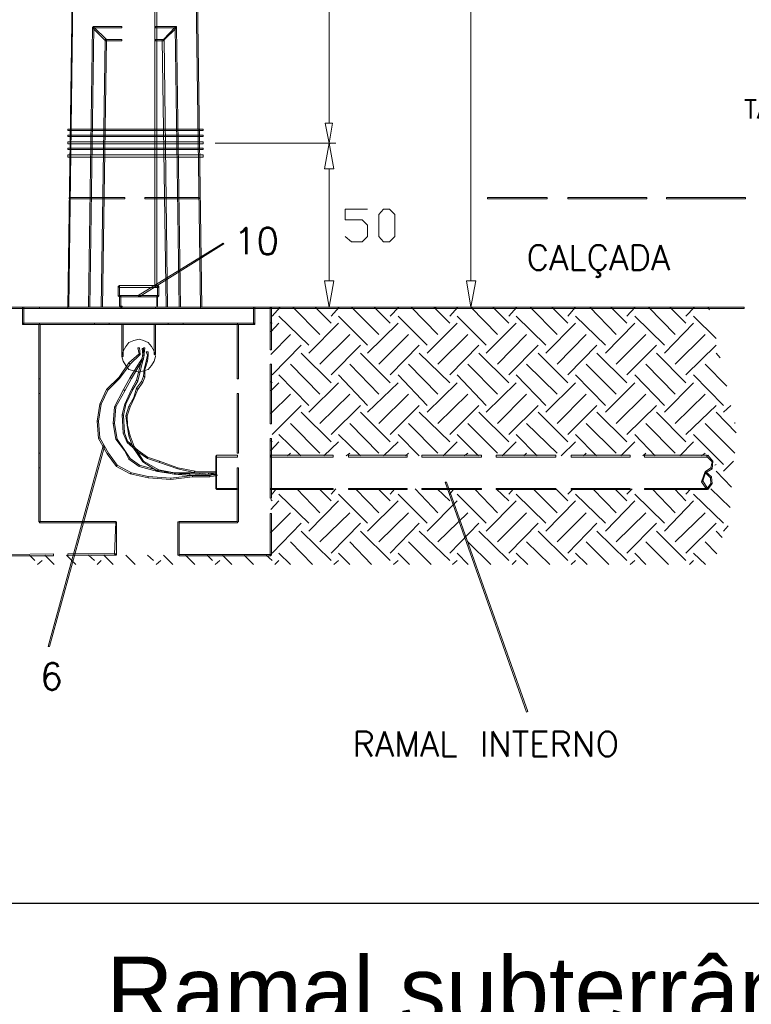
# Model space of a CAD drawing. Header units: metres. Extents: x -81 to 1042, y -541 to 334.
# Tile 113 of 130: x 924.77 to 927.53, y 236.21 to 239.92. Entities that reach past the tile are written whole.
import ezdxf

# ---------------------------------------------------------------- set-up
doc = ezdxf.new("R2010")
doc.units = ezdxf.units.M
for name, color, linetype, lineweight in [('LAYER 1', 7, 'Continuous', 20), ('P-CONTORNO', 4, 'Continuous', 30), ('P-TEXTOS', 7, 'Continuous', 20)]:
    doc.layers.add(name, color=color, linetype=linetype, lineweight=lineweight)
doc.styles.add('Arial', font='arial.ttf', dxfattribs={"height": 0.025})
doc.styles.add('txt', font='txt.shx')

msp = doc.modelspace()

# ---------------------------------------------------------------- hatches: boundary and pattern name
at = {"layer": 'LAYER 1', "linetype": 'Continuous'}
for points in [[(925.9333, 239.4556), (925.9363, 239.4556), (925.9363, 239.4556), (925.9363, 239.4586), (925.9333, 239.4586), (925.9333, 239.4586), (925.9333, 239.4556), (925.9333, 239.4556)], [(925.9333, 238.8336), (925.9363, 238.8336), (925.9363, 238.8336), (925.9363, 238.8336), (925.9333, 238.8336), (925.9333, 238.8336), (925.9333, 238.8336), (925.9333, 238.8336)], [(925.9333, 238.8336), (925.9363, 238.8336), (925.9363, 238.8336), (925.9363, 238.8336), (925.9333, 238.8336), (925.9333, 238.8336), (925.9333, 238.8336), (925.9333, 238.8336)], [(926.3333, 238.8336), (926.3363, 238.8336), (926.3363, 238.8336), (926.3363, 238.8386), (926.3363, 238.8386), (926.3333, 238.8386), (926.3333, 238.8386), (926.3333, 238.8336), (926.3333, 238.8336)], [(926.4713, 238.8336), (926.4733, 238.8336), (926.4733, 238.8336), (926.4733, 238.8386), (926.4733, 238.8386), (926.4713, 238.8386), (926.4713, 238.8386), (926.4713, 238.8336), (926.4713, 238.8336)]]:
    msp.add_hatch(color=7, dxfattribs=at).paths.add_polyline_path(points)

# ---------------------------------------------------------------- linework, layer by layer
at = {"layer": 'LAYER 1', "color": 7}
for p, q in [((925.2763, 245.4406), (925.2763, 238.9186)), ((925.2833, 238.9186), (925.2833, 245.4406)), ((926.4683, 245.4236), (926.4683, 238.9386)), ((924.9983, 242.6486), (924.9483, 238.8386)), ((924.9513, 238.8386), (925.0033, 242.6486)), ((925.3933, 242.6486), (925.4483, 238.8386)), ((925.4533, 238.8386), (925.4013, 242.6486)), ((925.9333, 240.6286), (925.9333, 239.5336)), ((925.0413, 239.8956), (925.0263, 238.8386)), ((925.0313, 238.8386), (925.0463, 239.8956)), ((925.0463, 239.8956), (925.0413, 239.8936)), ((925.0463, 239.8956), (925.0413, 239.8956)), ((925.0413, 239.8936), (925.0883, 239.8456)), ((925.1513, 239.8986), (925.0433, 239.8986)), ((925.0433, 239.8986), (925.0433, 239.8936)), ((925.0433, 239.8936), (925.1513, 239.8936)), ((925.0933, 239.8486), (925.0463, 239.8956)), ((925.1513, 239.8936), (925.1513, 239.8986)), ((925.3583, 239.8986), (925.2783, 239.8986)), ((925.2783, 239.8986), (925.2783, 239.8936)), ((925.2783, 239.8936), (925.3583, 239.8936)), ((925.3533, 239.8956), (925.3083, 239.8486)), ((925.3083, 239.8456), (925.3583, 239.8936)), ((925.3583, 239.8936), (925.3533, 239.8956)), ((925.3583, 239.8956), (925.3533, 239.8956)), ((925.3533, 239.8956), (925.3683, 238.8386)), ((925.3583, 239.8936), (925.3583, 239.8986)), ((925.3733, 238.8386), (925.3583, 239.8956)), ((925.0883, 239.8486), (925.0733, 238.8386)), ((925.0783, 238.8386), (925.0933, 239.8486)), ((925.0883, 239.8456), (925.0933, 239.8486)), ((925.0933, 239.8486), (925.0883, 239.8486)), ((925.1513, 239.8486), (925.0913, 239.8486)), ((925.0913, 239.8486), (925.0913, 239.8436)), ((925.0913, 239.8436), (925.1513, 239.8436)), ((925.1513, 239.8436), (925.1513, 239.8486)), ((925.3083, 239.8486), (925.2783, 239.8486)), ((925.2783, 239.8486), (925.2783, 239.8436)), ((925.2783, 239.8436), (925.3083, 239.8436)), ((925.3113, 239.8486), (925.3033, 239.8486)), ((925.3033, 239.8486), (925.3183, 238.8386)), ((925.3083, 239.8486), (925.3083, 239.8456)), ((925.3083, 239.8436), (925.3083, 239.8486)), ((925.3233, 238.8386), (925.3113, 239.8486)), ((925.9183, 239.5336), (925.9463, 239.5336)), ((925.9333, 239.4586), (925.9183, 239.5336)), ((925.9463, 239.5336), (925.9333, 239.4586)), ((925.4583, 239.5106), (924.9483, 239.5106)), ((924.9483, 239.5106), (924.9483, 239.5056)), ((924.9483, 239.5056), (925.4583, 239.5056)), ((925.4583, 239.4886), (924.9483, 239.4886)), ((924.9483, 239.4886), (924.9483, 239.4836)), ((924.9483, 239.4836), (925.4583, 239.4836)), ((925.4583, 239.5056), (925.4583, 239.5106)), ((925.4583, 239.4836), (925.4583, 239.4886)), ((925.4583, 239.4636), (924.9483, 239.4636)), ((924.9483, 239.4636), (924.9483, 239.4556)), ((924.9483, 239.4556), (925.4583, 239.4556)), ((925.4583, 239.4556), (925.4583, 239.4636)), ((925.5033, 239.4586), (925.9583, 239.4586)), ((925.5413, 239.4586), (925.9583, 239.4586)), ((925.9333, 239.4586), (925.9163, 239.3606)), ((925.9513, 239.3606), (925.9333, 239.4586)), ((925.4583, 239.4386), (924.9483, 239.4386)), ((924.9483, 239.4386), (924.9483, 239.4336)), ((924.9483, 239.4336), (925.4583, 239.4336)), ((925.4583, 239.4136), (924.9483, 239.4136)), ((924.9483, 239.4136), (924.9483, 239.4056)), ((925.4583, 239.4336), (925.4583, 239.4386)), ((925.4583, 239.4056), (925.4583, 239.4136)), ((924.9483, 239.4056), (925.4583, 239.4056)), ((925.9163, 239.3606), (925.9513, 239.3606)), ((925.9333, 239.3606), (925.9333, 238.9386)), ((925.1633, 239.2536), (924.9533, 239.2536)), ((924.9533, 239.2536), (924.9533, 239.2486)), ((924.9533, 239.2486), (925.1633, 239.2486)), ((925.1633, 239.2486), (925.1633, 239.2536)), ((925.4433, 239.2536), (925.2383, 239.2536)), ((925.2383, 239.2536), (925.2383, 239.2486)), ((925.2383, 239.2486), (925.4433, 239.2486)), ((925.4433, 239.2486), (925.4433, 239.2536)), ((926.7563, 239.2536), (926.5313, 239.2536)), ((926.5313, 239.2536), (926.5313, 239.2486)), ((926.5313, 239.2486), (926.7563, 239.2486)), ((926.7563, 239.2486), (926.7563, 239.2536)), ((927.1313, 239.2536), (926.8333, 239.2536)), ((926.8333, 239.2536), (926.8333, 239.2486)), ((926.8333, 239.2486), (927.1313, 239.2486)), ((927.1313, 239.2486), (927.1313, 239.2536)), ((927.5033, 239.2536), (927.2063, 239.2536)), ((927.2063, 239.2536), (927.2063, 239.2486)), ((927.2063, 239.2486), (927.5033, 239.2486)), ((927.5033, 239.2486), (927.5033, 239.2536)), ((925.9933, 239.1686), (925.9933, 239.2086)), ((925.9933, 239.2086), (926.0783, 239.2086)), ((926.1213, 239.1886), (926.1383, 239.2086)), ((926.1213, 239.1056), (926.1213, 239.1886)), ((926.1383, 239.2086), (926.1613, 239.2086)), ((926.1613, 239.2086), (926.1813, 239.1886)), ((926.1813, 239.1886), (926.1813, 239.1056)), ((926.0583, 239.1686), (925.9933, 239.1686)), ((926.0783, 239.1486), (926.0583, 239.1686)), ((926.0783, 239.1056), (926.0783, 239.1486)), ((925.5333, 239.0806), (925.2133, 238.8836)), ((925.2163, 238.8786), (925.5363, 239.0786)), ((925.5363, 239.0786), (925.5333, 239.0806)), ((925.9933, 239.1056), (926.0183, 239.0856)), ((926.0183, 239.0856), (926.0583, 239.0856)), ((926.0583, 239.0856), (926.0783, 239.1056)), ((926.1383, 239.0856), (926.1213, 239.1056)), ((926.1613, 239.0856), (926.1383, 239.0856)), ((926.1813, 239.1056), (926.1613, 239.0856)), ((925.9163, 238.9386), (925.9513, 238.9386)), ((925.9333, 238.8386), (925.9163, 238.9386)), ((925.9513, 238.9386), (925.9333, 238.8386)), ((926.4513, 238.9386), (926.4863, 238.9386)), ((926.4683, 238.8386), (926.4513, 238.9386)), ((926.4863, 238.9386), (926.4683, 238.8386)), ((925.1433, 238.9186), (925.1383, 238.9186)), ((925.1383, 238.9186), (925.1383, 238.8806)), ((925.2883, 238.9206), (925.1413, 238.9206)), ((925.1413, 238.9206), (925.1413, 238.9136)), ((925.1413, 238.9136), (925.2883, 238.9136)), ((925.1433, 238.8806), (925.1433, 238.9186)), ((925.2763, 238.9186), (925.2833, 238.9186)), ((925.2913, 238.9186), (925.2863, 238.9186)), ((925.2863, 238.9186), (925.2863, 238.8806)), ((925.2883, 238.9136), (925.2883, 238.9206)), ((925.2913, 238.8806), (925.2913, 238.9186)), ((925.1383, 238.8806), (925.1433, 238.8806)), ((925.2883, 238.8836), (925.1413, 238.8836)), ((925.1413, 238.8836), (925.1413, 238.8786)), ((925.1413, 238.8786), (925.2883, 238.8786)), ((925.1483, 238.8806), (925.1433, 238.8806)), ((925.1433, 238.8806), (925.1433, 238.8436)), ((925.1483, 238.8436), (925.1483, 238.8806)), ((925.2133, 238.8836), (925.2163, 238.8786)), ((925.2863, 238.8806), (925.2833, 238.8806)), ((925.2833, 238.8806), (925.2833, 238.8436)), ((925.2863, 238.8806), (925.2913, 238.8806)), ((925.2863, 238.8436), (925.2863, 238.8806)), ((925.2883, 238.8786), (925.2883, 238.8836)), ((927.4983, 238.8386), (924.3813, 238.8386)), ((924.3863, 238.8336), (927.4983, 238.8336)), ((924.7813, 238.8386), (924.7763, 238.8386)), ((924.7763, 238.8386), (924.7763, 238.7736)), ((924.7813, 238.7736), (924.7813, 238.8386)), ((925.7133, 238.8386), (924.8413, 238.8386)), ((924.8413, 238.8386), (924.8413, 238.8336)), ((924.8413, 238.8336), (925.7133, 238.8336)), ((925.4483, 238.8386), (924.9483, 238.8386)), ((924.9483, 238.8386), (924.9483, 238.8336)), ((924.9483, 238.8386), (924.9513, 238.8386)), ((924.9483, 238.8336), (925.4483, 238.8336)), ((925.0263, 238.8386), (925.0313, 238.8386)), ((925.0733, 238.8386), (925.0783, 238.8386)), ((925.1433, 238.8436), (925.1483, 238.8436)), ((925.1533, 238.8436), (925.1483, 238.8436)), ((925.1483, 238.8436), (925.1483, 238.8336)), ((925.1483, 238.8336), (925.1533, 238.8386)), ((925.1533, 238.8386), (925.1483, 238.8336)), ((925.1483, 238.8336), (925.2783, 238.8336)), ((925.1533, 238.8386), (925.1533, 238.8436)), ((925.2783, 238.8386), (925.1533, 238.8386)), ((925.2783, 238.8336), (925.2783, 238.8386)), ((925.2833, 238.8436), (925.2863, 238.8436)), ((925.3183, 238.8386), (925.3233, 238.8386)), ((925.3683, 238.8386), (925.3733, 238.8386)), ((925.4483, 238.8336), (925.4483, 238.8386)), ((925.4483, 238.8386), (925.4533, 238.8386)), ((925.6533, 238.8386), (925.6483, 238.8386)), ((925.6483, 238.8386), (925.6483, 238.7736)), ((925.6533, 238.7736), (925.6533, 238.8386)), ((925.7163, 238.8386), (925.7113, 238.8386)), ((925.7113, 238.8386), (925.7113, 238.6786)), ((925.7133, 238.8336), (925.7133, 238.8386)), ((925.7163, 238.6786), (925.7163, 238.8386)), ((925.7183, 238.8056), (925.7483, 238.8386)), ((925.8983, 238.7356), (925.7963, 238.8386)), ((925.8083, 238.8386), (925.9083, 238.8386)), ((925.9413, 238.7786), (925.8813, 238.8386)), ((925.9413, 238.8056), (925.9713, 238.8386)), ((926.1213, 238.7356), (926.0183, 238.8386)), ((926.1633, 238.7786), (926.1033, 238.8386)), ((926.1633, 238.8056), (926.1963, 238.8386)), ((926.3433, 238.7356), (926.2433, 238.8386)), ((926.3883, 238.7786), (926.3283, 238.8386)), ((926.3883, 238.8056), (926.4183, 238.8386)), ((926.4583, 238.8386), (926.4933, 238.8386)), ((926.5683, 238.7356), (926.4683, 238.8386)), ((926.6113, 238.7786), (926.5513, 238.8386)), ((926.6113, 238.8056), (926.6413, 238.8386)), ((926.7933, 238.7356), (926.6913, 238.8386)), ((926.8333, 238.7786), (926.7733, 238.8386)), ((926.8333, 238.8056), (926.8633, 238.8386)), ((927.0163, 238.7356), (926.9163, 238.8386)), ((927.0563, 238.7786), (926.9963, 238.8386)), ((927.0563, 238.8056), (927.0883, 238.8386)), ((927.2383, 238.7356), (927.1383, 238.8386)), ((927.2783, 238.7786), (927.2183, 238.8386)), ((927.2783, 238.8056), (927.3113, 238.8386)), ((927.3683, 238.8286), (927.3613, 238.8386)), ((927.4983, 238.8336), (927.4983, 238.8386)), ((925.6513, 238.7786), (924.7783, 238.7786)), ((924.7783, 238.7786), (924.7783, 238.7736)), ((925.0483, 238.7786), (924.8413, 238.7786)), ((924.8413, 238.7786), (924.8413, 238.7736)), ((925.0483, 238.7736), (925.0483, 238.7786)), ((925.3263, 238.7786), (925.1033, 238.7786)), ((925.1033, 238.7786), (925.1033, 238.7736)), ((925.3263, 238.7736), (925.3263, 238.7786)), ((925.5883, 238.7786), (925.3833, 238.7786)), ((925.3833, 238.7786), (925.3833, 238.7736)), ((925.5883, 238.7736), (925.5883, 238.7786)), ((925.6513, 238.7736), (925.6513, 238.7786)), ((925.7183, 238.7786), (925.7133, 238.7806)), ((925.7133, 238.7456), (925.7433, 238.7786)), ((925.8563, 238.6956), (925.7433, 238.8056)), ((925.8563, 238.6656), (925.9683, 238.7786)), ((926.0783, 238.6956), (925.9683, 238.8056)), ((926.0783, 238.6656), (926.1933, 238.7786)), ((926.3033, 238.6956), (926.1933, 238.8056)), ((926.3033, 238.6656), (926.4163, 238.7786)), ((926.5263, 238.6956), (926.4163, 238.8056)), ((926.5263, 238.6656), (926.6383, 238.7786)), ((926.7513, 238.6956), (926.6383, 238.8056)), ((926.7513, 238.6656), (926.8633, 238.7786)), ((926.9763, 238.6956), (926.8633, 238.8056)), ((926.9763, 238.6656), (927.0863, 238.7786)), ((927.1983, 238.6956), (927.0863, 238.8056)), ((927.1983, 238.6656), (927.3083, 238.7786)), ((927.3933, 238.7206), (927.3083, 238.8056)), ((924.7763, 238.7736), (924.7813, 238.7736)), ((924.7783, 238.7736), (925.6513, 238.7736)), ((924.8433, 238.7736), (924.8383, 238.7736)), ((924.8383, 238.7736), (924.8383, 238.5686)), ((924.8433, 238.7736), (924.8383, 238.7736)), ((924.8383, 238.7736), (924.8383, 238.0286)), ((924.8413, 238.7736), (925.0483, 238.7736)), ((924.8433, 238.5686), (924.8433, 238.7736)), ((924.8433, 238.0286), (924.8433, 238.7736)), ((925.1033, 238.7736), (925.3263, 238.7736)), ((925.1563, 238.7736), (925.1513, 238.7736)), ((925.1513, 238.7736), (925.1513, 238.6536)), ((925.1563, 238.6536), (925.1563, 238.7736)), ((925.2783, 238.7736), (925.2733, 238.7736)), ((925.2733, 238.7736), (925.2733, 238.6606)), ((925.2783, 238.6606), (925.2783, 238.7736)), ((925.3833, 238.7736), (925.5883, 238.7736)), ((925.5913, 238.7736), (925.5863, 238.7736)), ((925.5863, 238.7736), (925.5863, 238.5686)), ((925.5913, 238.7736), (925.5863, 238.7736)), ((925.5863, 238.7736), (925.5863, 238.5686)), ((925.5913, 238.5686), (925.5913, 238.7736)), ((925.5913, 238.5686), (925.5913, 238.7736)), ((925.6483, 238.7736), (925.6533, 238.7736)), ((925.1783, 238.7056), (925.1663, 238.6906)), ((925.1963, 238.7136), (925.1783, 238.7056)), ((925.2163, 238.7186), (925.1963, 238.7136)), ((925.2333, 238.7136), (925.2163, 238.7186)), ((925.2513, 238.7056), (925.2333, 238.7136)), ((925.2633, 238.6906), (925.2513, 238.7056)), ((925.7133, 238.6606), (925.7883, 238.7356)), ((925.8983, 238.6236), (926.0113, 238.7356)), ((926.1213, 238.6236), (926.2333, 238.7356)), ((926.3433, 238.6236), (926.4563, 238.7356)), ((926.5683, 238.6236), (926.6783, 238.7356)), ((926.7933, 238.6236), (926.9033, 238.7356)), ((927.0163, 238.6236), (927.1283, 238.7356)), ((927.2383, 238.6236), (927.3513, 238.7356)), ((925.1563, 238.6736), (925.1513, 238.6536)), ((925.1663, 238.6906), (925.1563, 238.6736)), ((925.2183, 238.6856), (925.2113, 238.6856)), ((925.2113, 238.6856), (925.2163, 238.6636)), ((925.2213, 238.6606), (925.2183, 238.6856)), ((925.2333, 238.6856), (925.2283, 238.6456)), ((925.2333, 238.6836), (925.2283, 238.6836)), ((925.2283, 238.6836), (925.2313, 238.6586)), ((925.2383, 238.6856), (925.2333, 238.6856)), ((925.2333, 238.6436), (925.2383, 238.6856)), ((925.2363, 238.6586), (925.2333, 238.6836)), ((925.2513, 238.6706), (925.2433, 238.6706)), ((925.2433, 238.6706), (925.2483, 238.6586)), ((925.2513, 238.6586), (925.2513, 238.6706)), ((925.2733, 238.6736), (925.2633, 238.6906)), ((925.2783, 238.6536), (925.2733, 238.6736)), ((925.7113, 238.6786), (925.7163, 238.6786)), ((925.7183, 238.5836), (925.8283, 238.6956)), ((925.9413, 238.5536), (925.8283, 238.6656)), ((925.9413, 238.5836), (926.0513, 238.6956)), ((926.1633, 238.5536), (926.0513, 238.6656)), ((926.1633, 238.5836), (926.2733, 238.6956)), ((926.3883, 238.5536), (926.2733, 238.6656)), ((926.3883, 238.5836), (926.4983, 238.6956)), ((926.6113, 238.5536), (926.4983, 238.6656)), ((926.6113, 238.5836), (926.7213, 238.6956)), ((926.8333, 238.5536), (926.7213, 238.6656)), ((926.8333, 238.5836), (926.9433, 238.6956)), ((927.0563, 238.5536), (926.9433, 238.6656)), ((927.0563, 238.5836), (927.1683, 238.6956)), ((927.2783, 238.5536), (927.1683, 238.6656)), ((927.2783, 238.5836), (927.3933, 238.6956)), ((927.4083, 238.6486), (927.3933, 238.6656)), ((925.1783, 238.6286), (925.1413, 238.5756)), ((925.1513, 238.6536), (925.1563, 238.6356)), ((925.1513, 238.6536), (925.1563, 238.6536)), ((925.1563, 238.6356), (925.1663, 238.6186)), ((925.2163, 238.6636), (925.1783, 238.6286)), ((925.1833, 238.6236), (925.1783, 238.6286)), ((925.1783, 238.6286), (925.1833, 238.6236)), ((925.1833, 238.6236), (925.2213, 238.6606)), ((925.2183, 238.6306), (925.1833, 238.5736)), ((925.1883, 238.5706), (925.2233, 238.6286)), ((925.2313, 238.6586), (925.2063, 238.5636)), ((925.2113, 238.5606), (925.2363, 238.6586)), ((925.2213, 238.6606), (925.2163, 238.6636)), ((925.2163, 238.6636), (925.2213, 238.6606)), ((925.2283, 238.6456), (925.2183, 238.6306)), ((925.2233, 238.6286), (925.2183, 238.6306)), ((925.2183, 238.6306), (925.2233, 238.6286)), ((925.2233, 238.6286), (925.2333, 238.6436)), ((925.2333, 238.6436), (925.2283, 238.6456)), ((925.2283, 238.6456), (925.2333, 238.6436)), ((925.2363, 238.6586), (925.2313, 238.6586)), ((925.2313, 238.6586), (925.2363, 238.6586)), ((925.2433, 238.6356), (925.2363, 238.6036)), ((925.2383, 238.6036), (925.2483, 238.6356)), ((925.2483, 238.6586), (925.2433, 238.6356)), ((925.2483, 238.6356), (925.2433, 238.6356)), ((925.2433, 238.6356), (925.2483, 238.6356)), ((925.2513, 238.6586), (925.2483, 238.6586)), ((925.2483, 238.6356), (925.2513, 238.6586)), ((925.2483, 238.6586), (925.2513, 238.6586)), ((925.2633, 238.6186), (925.2733, 238.6356)), ((925.2733, 238.6606), (925.2783, 238.6606)), ((925.2733, 238.6356), (925.2783, 238.6536)), ((925.1433, 238.5706), (925.1833, 238.6236)), ((925.1663, 238.6186), (925.1783, 238.6036)), ((925.1783, 238.6036), (925.1963, 238.5986)), ((925.1963, 238.5986), (925.2163, 238.5936)), ((925.2163, 238.5936), (925.2333, 238.5986)), ((925.2333, 238.5986), (925.2513, 238.6036)), ((925.2363, 238.6036), (925.2333, 238.5786)), ((925.2383, 238.6036), (925.2363, 238.6036)), ((925.2363, 238.6036), (925.2383, 238.6036)), ((925.2383, 238.5756), (925.2383, 238.6036)), ((925.2513, 238.6036), (925.2633, 238.6186)), ((925.7163, 238.6236), (925.7113, 238.6236)), ((925.7113, 238.6236), (925.7113, 238.3986)), ((925.7163, 238.3986), (925.7163, 238.6236)), ((925.8983, 238.5106), (925.7883, 238.6236)), ((926.1213, 238.5106), (926.0113, 238.6236)), ((926.3433, 238.5106), (926.2333, 238.6236)), ((926.5683, 238.5106), (926.4563, 238.6236)), ((926.7933, 238.5106), (926.6783, 238.6236)), ((927.0163, 238.5106), (926.9033, 238.6236)), ((927.2383, 238.5106), (927.1283, 238.6236)), ((927.4333, 238.5406), (927.3513, 238.6236)), ((924.8383, 238.5686), (924.8433, 238.5686)), ((925.1413, 238.5756), (925.0933, 238.5286)), ((925.0983, 238.5256), (925.1433, 238.5706)), ((925.1433, 238.5706), (925.1413, 238.5756)), ((925.1413, 238.5756), (925.1433, 238.5706)), ((925.1833, 238.5736), (925.1583, 238.5286)), ((925.1633, 238.5236), (925.1883, 238.5706)), ((925.1883, 238.5706), (925.1833, 238.5736)), ((925.1833, 238.5736), (925.1883, 238.5706)), ((925.2063, 238.5636), (925.1883, 238.5286)), ((925.1933, 238.5286), (925.2113, 238.5606)), ((925.2113, 238.5606), (925.2063, 238.5636)), ((925.2063, 238.5636), (925.2113, 238.5606)), ((925.2263, 238.5586), (925.2063, 238.5336)), ((925.2113, 238.5286), (925.2313, 238.5556)), ((925.2333, 238.5786), (925.2263, 238.5586)), ((925.2313, 238.5556), (925.2263, 238.5586)), ((925.2263, 238.5586), (925.2313, 238.5556)), ((925.2313, 238.5556), (925.2383, 238.5756)), ((925.2383, 238.5756), (925.2333, 238.5786)), ((925.2333, 238.5786), (925.2383, 238.5756)), ((925.5863, 238.5686), (925.5913, 238.5686)), ((925.5863, 238.5686), (925.5913, 238.5686)), ((925.7183, 238.5536), (925.7133, 238.5586)), ((925.7133, 238.5236), (925.7433, 238.5536)), ((925.8563, 238.4686), (925.7433, 238.5836)), ((925.8563, 238.4436), (925.9683, 238.5536)), ((926.0783, 238.4686), (925.9683, 238.5836)), ((926.0783, 238.4436), (926.1933, 238.5536)), ((926.3033, 238.4686), (926.1933, 238.5836)), ((926.3033, 238.4436), (926.4163, 238.5536)), ((926.5263, 238.4686), (926.4163, 238.5836)), ((926.5263, 238.4436), (926.6383, 238.5536)), ((926.7513, 238.4686), (926.6383, 238.5836)), ((926.7513, 238.4436), (926.8633, 238.5536)), ((926.9763, 238.4686), (926.8633, 238.5836)), ((926.9763, 238.4436), (927.0863, 238.5536)), ((927.1983, 238.4686), (927.0863, 238.5836)), ((927.1983, 238.4436), (927.3083, 238.5536)), ((927.4213, 238.4686), (927.3083, 238.5836)), ((925.0933, 238.5286), (925.0683, 238.4736)), ((925.0733, 238.4736), (925.0983, 238.5256)), ((925.0983, 238.5256), (925.0933, 238.5286)), ((925.0933, 238.5286), (925.0983, 238.5256)), ((925.1583, 238.5286), (925.1233, 238.4636)), ((925.1283, 238.4636), (925.1633, 238.5236)), ((925.1633, 238.5236), (925.1583, 238.5286)), ((925.1583, 238.5286), (925.1633, 238.5236)), ((925.1883, 238.5286), (925.1633, 238.4736)), ((925.1663, 238.4736), (925.1933, 238.5286)), ((925.1933, 238.5286), (925.1883, 238.5286)), ((925.1883, 238.5286), (925.1933, 238.5286)), ((925.2063, 238.5336), (925.1963, 238.4986)), ((925.1983, 238.4956), (925.2113, 238.5286)), ((925.2113, 238.5286), (925.2063, 238.5336)), ((925.2063, 238.5336), (925.2113, 238.5286)), ((924.8433, 238.5136), (924.8383, 238.5136)), ((924.8383, 238.5136), (924.8383, 238.2886)), ((924.8433, 238.2886), (924.8433, 238.5136)), ((925.1963, 238.4986), (925.1783, 238.4656)), ((925.1833, 238.4636), (925.1983, 238.4956)), ((925.1983, 238.4956), (925.1963, 238.4986)), ((925.1963, 238.4986), (925.1983, 238.4956)), ((925.5913, 238.5136), (925.5863, 238.5136)), ((925.5863, 238.5136), (925.5863, 238.2886)), ((925.5913, 238.5136), (925.5863, 238.5136)), ((925.5863, 238.5136), (925.5863, 238.2886)), ((925.5913, 238.2886), (925.5913, 238.5136)), ((925.5913, 238.2886), (925.5913, 238.5136)), ((925.7133, 238.4386), (925.7883, 238.5106)), ((925.8983, 238.4006), (926.0113, 238.5106)), ((926.1213, 238.4006), (926.2333, 238.5106)), ((926.3433, 238.4006), (926.4563, 238.5106)), ((926.5683, 238.4006), (926.6783, 238.5106)), ((926.7933, 238.4006), (926.9033, 238.5106)), ((927.0163, 238.4006), (927.1283, 238.5106)), ((927.2383, 238.4006), (927.3513, 238.5106)), ((925.0683, 238.4736), (925.0583, 238.4086)), ((925.0633, 238.4086), (925.0733, 238.4736)), ((925.0733, 238.4736), (925.0683, 238.4736)), ((925.0683, 238.4736), (925.0733, 238.4736)), ((925.1233, 238.4636), (925.1183, 238.4006)), ((925.1283, 238.4636), (925.1233, 238.4636)), ((925.1233, 238.4006), (925.1283, 238.4636)), ((925.1233, 238.4636), (925.1283, 238.4636)), ((925.1633, 238.4736), (925.1533, 238.4336)), ((925.1583, 238.4306), (925.1663, 238.4736)), ((925.1663, 238.4736), (925.1633, 238.4736)), ((925.1633, 238.4736), (925.1663, 238.4736)), ((925.1783, 238.4656), (925.1663, 238.4286)), ((925.1713, 238.4286), (925.1833, 238.4636)), ((925.1833, 238.4636), (925.1783, 238.4656)), ((925.1783, 238.4656), (925.1833, 238.4636)), ((925.7183, 238.3586), (925.8283, 238.4686)), ((925.9413, 238.3306), (925.8283, 238.4436)), ((925.9413, 238.3586), (926.0513, 238.4686)), ((926.1633, 238.3306), (926.0513, 238.4436)), ((926.1633, 238.3586), (926.2733, 238.4686)), ((926.3883, 238.3306), (926.2733, 238.4436)), ((926.3883, 238.3586), (926.4983, 238.4686)), ((926.6113, 238.3306), (926.4983, 238.4436)), ((926.6113, 238.3586), (926.7213, 238.4686)), ((926.8333, 238.3306), (926.7213, 238.4436)), ((926.8333, 238.3586), (926.9433, 238.4686)), ((927.0563, 238.3306), (926.9433, 238.4436)), ((927.0563, 238.3586), (927.1683, 238.4686)), ((927.2783, 238.3306), (927.1683, 238.4436)), ((927.2783, 238.3586), (927.3933, 238.4686)), ((927.4683, 238.3656), (927.3933, 238.4436)), ((927.4213, 238.4436), (927.4483, 238.4686)), ((925.0633, 238.4086), (925.0583, 238.4086)), ((925.0583, 238.4086), (925.0633, 238.3436)), ((925.0583, 238.4086), (925.0633, 238.4086)), ((925.0683, 238.3456), (925.0633, 238.4086)), ((925.1583, 238.4306), (925.1533, 238.4336)), ((925.1533, 238.4336), (925.1563, 238.3636)), ((925.1533, 238.4336), (925.1583, 238.4306)), ((925.1613, 238.3656), (925.1583, 238.4306)), ((925.1713, 238.4286), (925.1663, 238.4286)), ((925.1663, 238.4286), (925.1713, 238.3936)), ((925.1663, 238.4286), (925.1713, 238.4286)), ((925.1733, 238.3936), (925.1713, 238.4286)), ((925.1233, 238.4006), (925.1183, 238.4006)), ((925.1183, 238.4006), (925.1283, 238.3406)), ((925.1183, 238.4006), (925.1233, 238.4006)), ((925.1333, 238.3406), (925.1233, 238.4006)), ((925.1733, 238.3936), (925.1713, 238.3936)), ((925.1713, 238.3936), (925.1783, 238.3536)), ((925.1713, 238.3936), (925.1733, 238.3936)), ((925.1833, 238.3536), (925.1733, 238.3936)), ((925.7113, 238.3986), (925.7163, 238.3986)), ((925.8983, 238.2886), (925.7883, 238.4006)), ((926.1213, 238.2886), (926.0113, 238.4006)), ((926.3433, 238.2886), (926.2333, 238.4006)), ((926.5683, 238.2886), (926.4563, 238.4006)), ((926.7933, 238.2886), (926.6783, 238.4006)), ((927.0163, 238.2886), (926.9033, 238.4006)), ((927.2383, 238.2886), (927.1283, 238.4006)), ((927.4633, 238.2886), (927.3513, 238.4006)), ((927.4633, 238.4006), (927.4633, 238.4036)), ((925.0683, 238.3456), (925.0633, 238.3436)), ((925.0633, 238.3436), (925.0683, 238.3456)), ((925.0633, 238.3436), (925.0963, 238.2856)), ((925.1013, 238.2886), (925.0683, 238.3456)), ((925.1333, 238.3406), (925.1283, 238.3406)), ((925.1283, 238.3406), (925.1613, 238.2986)), ((925.1283, 238.3406), (925.1333, 238.3406)), ((925.1633, 238.2986), (925.1333, 238.3406)), ((925.1613, 238.3656), (925.1563, 238.3636)), ((925.1563, 238.3636), (925.1613, 238.3656)), ((925.1563, 238.3636), (925.1713, 238.3286)), ((925.1733, 238.3336), (925.1613, 238.3656)), ((925.1733, 238.3336), (925.1713, 238.3286)), ((925.1713, 238.3286), (925.1733, 238.3336)), ((925.2133, 238.2986), (925.1733, 238.3336)), ((925.1833, 238.3536), (925.1783, 238.3536)), ((925.1783, 238.3536), (925.1933, 238.3106)), ((925.1783, 238.3536), (925.1833, 238.3536)), ((925.1983, 238.3136), (925.1833, 238.3536)), ((925.7163, 238.3436), (925.7113, 238.3436)), ((925.7113, 238.3436), (925.7113, 238.1186)), ((925.7183, 238.3306), (925.7133, 238.3356)), ((925.7133, 238.2986), (925.7433, 238.3306)), ((925.7163, 238.1186), (925.7163, 238.3436)), ((925.8263, 238.2786), (925.7433, 238.3586)), ((925.9133, 238.2786), (925.9683, 238.3306)), ((926.0513, 238.2786), (925.9683, 238.3586)), ((926.1383, 238.2786), (926.1933, 238.3306)), ((926.2733, 238.2786), (926.1933, 238.3586)), ((926.3633, 238.2786), (926.4163, 238.3306)), ((926.4963, 238.2786), (926.4163, 238.3586)), ((926.5863, 238.2786), (926.6383, 238.3306)), ((926.7183, 238.2786), (926.6383, 238.3586)), ((926.8083, 238.2786), (926.8633, 238.3306)), ((926.9413, 238.2786), (926.8633, 238.3586)), ((927.0333, 238.2786), (927.0863, 238.3306)), ((927.1633, 238.2786), (927.0863, 238.3586)), ((927.2563, 238.2786), (927.3083, 238.3306)), ((927.3883, 238.2786), (927.3083, 238.3586)), ((925.0813, 238.3156), (924.8733, 237.5586)), ((924.8783, 237.5586), (925.0863, 238.3136)), ((925.0863, 238.3136), (925.0813, 238.3156)), ((925.1633, 238.2986), (925.1613, 238.2986)), ((925.1613, 238.2986), (925.1783, 238.2656)), ((925.1613, 238.2986), (925.1633, 238.2986)), ((925.1833, 238.2686), (925.1633, 238.2986)), ((925.1713, 238.3286), (925.2113, 238.2936)), ((925.1983, 238.3136), (925.1933, 238.3106)), ((925.1933, 238.3106), (925.1983, 238.3136)), ((925.1933, 238.3106), (925.2313, 238.2556)), ((925.2333, 238.2586), (925.1983, 238.3136)), ((925.2133, 238.2986), (925.2113, 238.2936)), ((925.2113, 238.2936), (925.2133, 238.2986)), ((925.2113, 238.2936), (925.2483, 238.2686)), ((925.2483, 238.2736), (925.2133, 238.2986)), ((924.8383, 238.2886), (924.8433, 238.2886)), ((925.1013, 238.2886), (925.0963, 238.2856)), ((925.0963, 238.2856), (925.1013, 238.2886)), ((925.0963, 238.2856), (925.1313, 238.2386)), ((925.1333, 238.2436), (925.1013, 238.2886)), ((925.1833, 238.2686), (925.1783, 238.2656)), ((925.1783, 238.2656), (925.1833, 238.2686)), ((925.1783, 238.2656), (925.2163, 238.2386)), ((925.2183, 238.2436), (925.1833, 238.2686)), ((925.2333, 238.2586), (925.2313, 238.2556)), ((925.2313, 238.2556), (925.2333, 238.2586)), ((925.2313, 238.2556), (925.2863, 238.2206)), ((925.2913, 238.2256), (925.2333, 238.2586)), ((925.2483, 238.2736), (925.2483, 238.2686)), ((925.2933, 238.2586), (925.2483, 238.2736)), ((925.2483, 238.2686), (925.2483, 238.2736)), ((925.2483, 238.2686), (925.2933, 238.2536)), ((925.2933, 238.2586), (925.2933, 238.2536)), ((925.3633, 238.2336), (925.2933, 238.2586)), ((925.2933, 238.2536), (925.2933, 238.2586)), ((925.5083, 238.2786), (925.5063, 238.2786)), ((925.5063, 238.2786), (925.5063, 238.1536)), ((925.5883, 238.2806), (925.5083, 238.2806)), ((925.5083, 238.2806), (925.5083, 238.2736)), ((925.5083, 238.1536), (925.5083, 238.2786)), ((925.5083, 238.2736), (925.5883, 238.2736)), ((925.5863, 238.2886), (925.5913, 238.2886)), ((925.5863, 238.2886), (925.5913, 238.2886)), ((925.5883, 238.2736), (925.5883, 238.2806)), ((925.9483, 238.2806), (925.7133, 238.2806)), ((925.7133, 238.2806), (925.7133, 238.2736)), ((925.7133, 238.2736), (925.9483, 238.2736)), ((925.7763, 238.2786), (925.7883, 238.2886)), ((925.9483, 238.2736), (925.9483, 238.2806)), ((925.9983, 238.2786), (926.0113, 238.2886)), ((926.2283, 238.2806), (926.0063, 238.2806)), ((926.0063, 238.2806), (926.0063, 238.2736)), ((926.0063, 238.2736), (926.2283, 238.2736)), ((926.2213, 238.2786), (926.2333, 238.2886)), ((926.2283, 238.2736), (926.2283, 238.2806)), ((926.5083, 238.2806), (926.2833, 238.2806)), ((926.2833, 238.2806), (926.2833, 238.2736)), ((926.2833, 238.2736), (926.5083, 238.2736)), ((926.4433, 238.2786), (926.4563, 238.2886)), ((926.5083, 238.2736), (926.5083, 238.2806)), ((926.7883, 238.2806), (926.5633, 238.2806)), ((926.5633, 238.2806), (926.5633, 238.2736)), ((926.5633, 238.2736), (926.7883, 238.2736)), ((926.6683, 238.2786), (926.6783, 238.2886)), ((926.7883, 238.2736), (926.7883, 238.2806)), ((927.0683, 238.2806), (926.8463, 238.2806)), ((926.8463, 238.2806), (926.8463, 238.2736)), ((926.8463, 238.2736), (927.0683, 238.2736)), ((926.8933, 238.2786), (926.9033, 238.2886)), ((927.0683, 238.2736), (927.0683, 238.2806)), ((927.1163, 238.2786), (927.1283, 238.2886)), ((927.3583, 238.2806), (927.1233, 238.2806)), ((927.1233, 238.2806), (927.1233, 238.2736)), ((927.1233, 238.2736), (927.3583, 238.2736)), ((927.3383, 238.2786), (927.3513, 238.2886)), ((927.3583, 238.2736), (927.3583, 238.2806)), ((927.3583, 238.2756), (927.3613, 238.2806)), ((927.3783, 238.2556), (927.3583, 238.2756)), ((927.3613, 238.2806), (927.3813, 238.2586)), ((927.3733, 238.2336), (927.3783, 238.2556)), ((927.3813, 238.2586), (927.3783, 238.2556)), ((927.3783, 238.2556), (927.3813, 238.2586)), ((927.3813, 238.2586), (927.3783, 238.2286)), ((927.4213, 238.2456), (927.3883, 238.2786)), ((927.4213, 238.2206), (927.4583, 238.2586)), ((924.8433, 238.2336), (924.8383, 238.2336)), ((924.8383, 238.2336), (924.8383, 238.0286)), ((924.8433, 238.0286), (924.8433, 238.2336)), ((925.1333, 238.2436), (925.1313, 238.2386)), ((925.1313, 238.2386), (925.1333, 238.2436)), ((925.1313, 238.2386), (925.1833, 238.2106)), ((925.1883, 238.2136), (925.1333, 238.2436)), ((925.2183, 238.2436), (925.2163, 238.2386)), ((925.2163, 238.2386), (925.2183, 238.2436)), ((925.2163, 238.2386), (925.2863, 238.2186)), ((925.2863, 238.2236), (925.2183, 238.2436)), ((925.2913, 238.2256), (925.2863, 238.2206)), ((925.2863, 238.2206), (925.2913, 238.2256)), ((925.2863, 238.2236), (925.2863, 238.2186)), ((925.3533, 238.2136), (925.2863, 238.2236)), ((925.2863, 238.2186), (925.2863, 238.2236)), ((925.2863, 238.2206), (925.3483, 238.2086)), ((925.2863, 238.2186), (925.3533, 238.2086)), ((925.3483, 238.2136), (925.2913, 238.2256)), ((925.2933, 238.2536), (925.3633, 238.2286)), ((925.3633, 238.2336), (925.3633, 238.2286)), ((925.4283, 238.2206), (925.3633, 238.2336)), ((925.3633, 238.2286), (925.3633, 238.2336)), ((925.3633, 238.2286), (925.4233, 238.2156)), ((925.4283, 238.2206), (925.4233, 238.2156)), ((925.4233, 238.2156), (925.4283, 238.2206)), ((925.5083, 238.2186), (925.4283, 238.2206)), ((925.5083, 238.2136), (925.5083, 238.2186)), ((925.5913, 238.2336), (925.5863, 238.2336)), ((925.5863, 238.2336), (925.5863, 238.0286)), ((925.5913, 238.2336), (925.5863, 238.2336)), ((925.5863, 238.2336), (925.5863, 238.0286)), ((925.5913, 238.0286), (925.5913, 238.2336)), ((925.5913, 238.0286), (925.5913, 238.2336)), ((927.3383, 238.1806), (927.3513, 238.2186)), ((927.3513, 238.2186), (927.3533, 238.2136)), ((927.3533, 238.2186), (927.3733, 238.2336)), ((927.3783, 238.2286), (927.3533, 238.2136)), ((927.3533, 238.2136), (927.3533, 238.2186)), ((927.3533, 238.2136), (927.3533, 238.2186)), ((927.3533, 238.2186), (927.3763, 238.1986)), ((927.3783, 238.2286), (927.3733, 238.2336)), ((927.3733, 238.2336), (927.3783, 238.2286)), ((927.3883, 238.2436), (927.3933, 238.2456)), ((927.4513, 238.1606), (927.3933, 238.2206)), ((925.1883, 238.2136), (925.1833, 238.2106)), ((925.1833, 238.2106), (925.1883, 238.2136)), ((925.1833, 238.2106), (925.2513, 238.1956)), ((925.2513, 238.2006), (925.1883, 238.2136)), ((925.2513, 238.2006), (925.2513, 238.1956)), ((925.3363, 238.1936), (925.2513, 238.2006)), ((925.2513, 238.1956), (925.2513, 238.2006)), ((925.2513, 238.1956), (925.3363, 238.1886)), ((925.4183, 238.2036), (925.3363, 238.1936)), ((925.3363, 238.1886), (925.4183, 238.1986)), ((925.3363, 238.1936), (925.3363, 238.1886)), ((925.3363, 238.1886), (925.3363, 238.1936)), ((925.3483, 238.2136), (925.3483, 238.2086)), ((925.4083, 238.2106), (925.3483, 238.2136)), ((925.3483, 238.2086), (925.3483, 238.2136)), ((925.3483, 238.2086), (925.4083, 238.2036)), ((925.3533, 238.2136), (925.3533, 238.2086)), ((925.4463, 238.2136), (925.3533, 238.2136)), ((925.3533, 238.2086), (925.3533, 238.2136)), ((925.3533, 238.2086), (925.4463, 238.2106)), ((925.4083, 238.2036), (925.4083, 238.2106)), ((925.4833, 238.2036), (925.4183, 238.2036)), ((925.4183, 238.2036), (925.4183, 238.1986)), ((925.4183, 238.1986), (925.4183, 238.2036)), ((925.4183, 238.1986), (925.4833, 238.1986)), ((925.4233, 238.2156), (925.5083, 238.2136)), ((925.4463, 238.2106), (925.4463, 238.2136)), ((925.4783, 238.2136), (925.4783, 238.2086)), ((925.5063, 238.2106), (925.4783, 238.2136)), ((925.4783, 238.2086), (925.5063, 238.2056)), ((925.5083, 238.2106), (925.4833, 238.2036)), ((925.4833, 238.2036), (925.4833, 238.1986)), ((925.4833, 238.1986), (925.5113, 238.2036)), ((925.4833, 238.1986), (925.4833, 238.2036)), ((925.5063, 238.2056), (925.5063, 238.2106)), ((925.5113, 238.2036), (925.5083, 238.2106)), ((927.3383, 238.1806), (927.3433, 238.1836)), ((927.3433, 238.1836), (927.3383, 238.1806)), ((927.3533, 238.2136), (927.3433, 238.1836)), ((927.3433, 238.1836), (927.3613, 238.1536)), ((927.3713, 238.1956), (927.3533, 238.2136)), ((927.3763, 238.1986), (927.3713, 238.1956)), ((927.3713, 238.1956), (927.3763, 238.1986)), ((927.3733, 238.1736), (927.3713, 238.1956)), ((927.3763, 238.1986), (927.3783, 238.1736)), ((925.5063, 238.1536), (925.5083, 238.1536)), ((925.5883, 238.1556), (925.5083, 238.1556)), ((925.5083, 238.1556), (925.5083, 238.1506)), ((925.5083, 238.1506), (925.5883, 238.1506)), ((925.5883, 238.1506), (925.5883, 238.1556)), ((925.9483, 238.1556), (925.7133, 238.1556)), ((925.7133, 238.1556), (925.7133, 238.1506)), ((925.7133, 238.1506), (925.9483, 238.1506)), ((925.7183, 238.1336), (925.7333, 238.1536)), ((925.8983, 238.0636), (925.8113, 238.1536)), ((925.9413, 238.1086), (925.8963, 238.1536)), ((925.9413, 238.1336), (925.9583, 238.1536)), ((925.9483, 238.1506), (925.9483, 238.1556)), ((926.2283, 238.1556), (926.0063, 238.1556)), ((926.0063, 238.1556), (926.0063, 238.1506)), ((926.0063, 238.1506), (926.2283, 238.1506)), ((926.1213, 238.0636), (926.0333, 238.1536)), ((926.1633, 238.1086), (926.1183, 238.1536)), ((926.1633, 238.1336), (926.1813, 238.1536)), ((926.2283, 238.1506), (926.2283, 238.1556)), ((926.3433, 238.0636), (926.2583, 238.1536)), ((926.5083, 238.1556), (926.2833, 238.1556)), ((926.2833, 238.1556), (926.2833, 238.1506)), ((926.2833, 238.1506), (926.5083, 238.1506)), ((926.3883, 238.1086), (926.3413, 238.1536)), ((926.3763, 238.1786), (926.3713, 238.1786)), ((926.3713, 238.1786), (926.6783, 237.3106)), ((926.6833, 237.3136), (926.3763, 238.1786)), ((926.3883, 238.1336), (926.4033, 238.1536)), ((926.5683, 238.0636), (926.4813, 238.1536)), ((926.5083, 238.1506), (926.5083, 238.1556)), ((926.7883, 238.1556), (926.5633, 238.1556)), ((926.5633, 238.1556), (926.5633, 238.1506)), ((926.6113, 238.1086), (926.5633, 238.1536)), ((926.5633, 238.1506), (926.7883, 238.1506)), ((926.6113, 238.1336), (926.6283, 238.1536)), ((926.7933, 238.0636), (926.7033, 238.1536)), ((926.7883, 238.1506), (926.7883, 238.1556)), ((926.8333, 238.1086), (926.7883, 238.1536)), ((926.8333, 238.1336), (926.8533, 238.1536)), ((927.0683, 238.1556), (926.8463, 238.1556)), ((926.8463, 238.1556), (926.8463, 238.1506)), ((926.8463, 238.1506), (927.0683, 238.1506)), ((927.0163, 238.0636), (926.9283, 238.1536)), ((927.0563, 238.1086), (927.0113, 238.1536)), ((927.0563, 238.1336), (927.0763, 238.1536)), ((927.0683, 238.1506), (927.0683, 238.1556)), ((927.3583, 238.1556), (927.1233, 238.1556)), ((927.1233, 238.1556), (927.1233, 238.1506)), ((927.1233, 238.1506), (927.3583, 238.1506)), ((927.2383, 238.0636), (927.1513, 238.1536)), ((927.2783, 238.1086), (927.2363, 238.1536)), ((927.2783, 238.1336), (927.2983, 238.1536)), ((927.3583, 238.1506), (927.3383, 238.1806)), ((927.3583, 238.1536), (927.3733, 238.1736)), ((927.3583, 238.1506), (927.3583, 238.1556)), ((927.3613, 238.1536), (927.3583, 238.1506)), ((927.3613, 238.1506), (927.3583, 238.1536)), ((927.3783, 238.1736), (927.3613, 238.1506)), ((927.3783, 238.1736), (927.3733, 238.1736)), ((927.3733, 238.1736), (927.3783, 238.1736)), ((927.4463, 238.0836), (927.3733, 238.1536)), ((925.7113, 238.1186), (925.7163, 238.1186)), ((925.7183, 238.1086), (925.7133, 238.1136)), ((925.7133, 238.0756), (925.7433, 238.1086)), ((925.8563, 238.0236), (925.7433, 238.1336)), ((925.8563, 237.9936), (925.9683, 238.1086)), ((926.0783, 238.0236), (925.9683, 238.1336)), ((926.0783, 237.9936), (926.1933, 238.1086)), ((926.3033, 238.0236), (926.1933, 238.1336)), ((926.3033, 237.9936), (926.4163, 238.1086)), ((926.5263, 238.0236), (926.4163, 238.1336)), ((926.5263, 237.9936), (926.6383, 238.1086)), ((926.7513, 238.0236), (926.6383, 238.1336)), ((926.7513, 237.9936), (926.8633, 238.1086)), ((926.9763, 238.0236), (926.8633, 238.1336)), ((926.9763, 237.9936), (927.0863, 238.1086)), ((927.1983, 238.0236), (927.0863, 238.1336)), ((927.1983, 237.9936), (927.3083, 238.1086)), ((927.4213, 238.0236), (927.3083, 238.1336)), ((925.7163, 238.0606), (925.7113, 238.0606)), ((925.7113, 238.0606), (925.7113, 237.9036)), ((925.7133, 237.9886), (925.7883, 238.0636)), ((925.7163, 237.9036), (925.7163, 238.0606)), ((925.8983, 237.9536), (926.0113, 238.0636)), ((926.1213, 237.9536), (926.2333, 238.0636)), ((926.3433, 237.9536), (926.4563, 238.0636)), ((926.5683, 237.9536), (926.6783, 238.0636)), ((926.7933, 237.9536), (926.9033, 238.0636)), ((927.0163, 237.9536), (927.1283, 238.0636)), ((927.2383, 237.9536), (927.3513, 238.0636)), ((924.8383, 238.0286), (924.8433, 238.0286)), ((924.8383, 238.0286), (924.8433, 238.0286)), ((925.1283, 238.0306), (924.8413, 238.0306)), ((924.8413, 238.0306), (924.8413, 238.0256)), ((925.0033, 238.0306), (924.8413, 238.0306)), ((924.8413, 238.0306), (924.8413, 238.0256)), ((924.8413, 238.0256), (925.1283, 238.0256)), ((924.8413, 238.0256), (925.0033, 238.0256)), ((925.0033, 238.0256), (925.0033, 238.0306)), ((925.1283, 238.0286), (925.1233, 237.9056)), ((925.1283, 238.0256), (925.1283, 238.0306)), ((925.1313, 238.0286), (925.1283, 238.0286)), ((925.1313, 237.9036), (925.1313, 238.0286)), ((925.3683, 238.0286), (925.3633, 238.0286)), ((925.3633, 238.0286), (925.3633, 237.9036)), ((925.5883, 238.0306), (925.3683, 238.0306)), ((925.3683, 238.0306), (925.3683, 238.0256)), ((925.3683, 237.9036), (925.3683, 238.0286)), ((925.3683, 238.0256), (925.5883, 238.0256)), ((925.5863, 238.0286), (925.5913, 238.0286)), ((925.5863, 238.0286), (925.5913, 238.0286)), ((925.5883, 238.0256), (925.5883, 238.0306)), ((925.7183, 237.9106), (925.8283, 238.0236)), ((925.9413, 237.9106), (926.0513, 238.0236)), ((926.1633, 237.9106), (926.2733, 238.0236)), ((926.3883, 237.9106), (926.4983, 238.0236)), ((926.6113, 237.9106), (926.7213, 238.0236)), ((926.8333, 237.9106), (926.9433, 238.0236)), ((927.0563, 237.9106), (927.1683, 238.0236)), ((927.2783, 237.9106), (927.3933, 238.0236)), ((927.4213, 237.9936), (927.4383, 238.0136)), ((925.9413, 237.8836), (925.8283, 237.9936)), ((926.1633, 237.8836), (926.0513, 237.9936)), ((926.3883, 237.8836), (926.2733, 237.9936)), ((926.6113, 237.8836), (926.4983, 237.9936)), ((926.8333, 237.8836), (926.7213, 237.9936)), ((927.0563, 237.8836), (926.9433, 237.9936)), ((927.2783, 237.8836), (927.1683, 237.9936)), ((927.4163, 237.9706), (927.3933, 237.9936)), ((925.8713, 237.8686), (925.7883, 237.9536)), ((926.0933, 237.8686), (926.0113, 237.9536)), ((926.3183, 237.8686), (926.2333, 237.9536)), ((926.5433, 237.8686), (926.4563, 237.9536)), ((926.7663, 237.8686), (926.6783, 237.9536)), ((926.9883, 237.8686), (926.9033, 237.9536)), ((927.2133, 237.8686), (927.1283, 237.9536)), ((927.3963, 237.9086), (927.3513, 237.9536)), ((924.8933, 237.9086), (924.7163, 237.9056)), ((924.7163, 237.9006), (924.8933, 237.9006)), ((924.8233, 237.8836), (924.8033, 237.9036)), ((924.8963, 237.8686), (924.8613, 237.9036)), ((924.8933, 237.9006), (924.8933, 237.9086)), ((924.9783, 237.8686), (924.9433, 237.9036)), ((925.1283, 237.9086), (924.9483, 237.9086)), ((924.9483, 237.9086), (924.9483, 237.9006)), ((924.9483, 237.9006), (925.1283, 237.9036)), ((925.0483, 237.8836), (925.0263, 237.9036)), ((925.1183, 237.8686), (925.0833, 237.9036)), ((925.1233, 237.9056), (925.1313, 237.9036)), ((925.1283, 237.9036), (925.1283, 237.9086)), ((925.2013, 237.8686), (925.1663, 237.9036)), ((925.2713, 237.8836), (925.2483, 237.9036)), ((925.3433, 237.8686), (925.3083, 237.9036)), ((925.3633, 237.9036), (925.3683, 237.9036)), ((925.7133, 237.9056), (925.3683, 237.9056)), ((925.3683, 237.9056), (925.3683, 237.9006)), ((925.3683, 237.9006), (925.7133, 237.9006)), ((925.4263, 237.8686), (925.3913, 237.9036)), ((925.4933, 237.8836), (925.4733, 237.9036)), ((925.5663, 237.8686), (925.5313, 237.9036)), ((925.6483, 237.8686), (925.6133, 237.9036)), ((925.7183, 237.8836), (925.6963, 237.9036)), ((925.7113, 237.9036), (925.7163, 237.9036)), ((925.7133, 237.9006), (925.7133, 237.9056)), ((925.7883, 237.8686), (925.7433, 237.9106)), ((926.0113, 237.8686), (925.9683, 237.9106)), ((926.2363, 237.8686), (926.1933, 237.9106)), ((926.4583, 237.8686), (926.4163, 237.9106)), ((926.6833, 237.8686), (926.6383, 237.9106)), ((926.9063, 237.8686), (926.8633, 237.9106)), ((927.1283, 237.8686), (927.0863, 237.9106)), ((927.3533, 237.8686), (927.3083, 237.9106)), ((924.8333, 237.8686), (924.8513, 237.8836)), ((925.0583, 237.8686), (925.0733, 237.8836)), ((925.2813, 237.8686), (925.2983, 237.8836)), ((925.5033, 237.8686), (925.5213, 237.8836)), ((925.7283, 237.8686), (925.7433, 237.8836)), ((925.9513, 237.8686), (925.9683, 237.8836)), ((926.1763, 237.8686), (926.1933, 237.8836)), ((926.3983, 237.8686), (926.4163, 237.8836)), ((926.6233, 237.8686), (926.6383, 237.8836)), ((926.8463, 237.8686), (926.8633, 237.8836)), ((927.0683, 237.8686), (927.0863, 237.8836)), ((927.2933, 237.8686), (927.3083, 237.8836)), ((924.8733, 237.5586), (924.8783, 237.5586)), ((926.6783, 237.3106), (926.6833, 237.3136))]:
    msp.add_line(p, q, dxfattribs=at)
at = {"layer": 'LAYER 1'}
for p, q in [((925.9183, 239.5336), (925.9463, 239.5336)), ((925.9463, 239.5336), (925.9333, 239.4586)), ((925.9363, 239.4586), (925.9333, 239.4586)), ((925.9333, 239.4586), (925.9333, 239.4556)), ((925.9513, 239.3606), (925.9333, 239.4586)), ((925.9333, 239.4556), (925.9363, 239.4556)), ((925.9363, 239.4556), (925.9363, 239.4586)), ((925.9163, 239.3606), (925.9513, 239.3606)), ((925.9163, 238.9386), (925.9513, 238.9386)), ((925.9513, 238.9386), (925.9333, 238.8386)), ((926.4513, 238.9386), (926.4863, 238.9386)), ((926.4863, 238.9386), (926.4683, 238.8386)), ((925.1533, 238.8386), (925.1483, 238.8436)), ((925.1483, 238.8436), (925.1533, 238.8436)), ((925.1533, 238.8386), (925.1483, 238.8436)), ((925.1483, 238.8336), (925.1533, 238.8386)), ((925.9333, 238.8336), (925.9363, 238.8336)), ((925.9363, 238.8336), (925.9333, 238.8336)), ((925.9333, 238.8336), (925.9363, 238.8336)), ((925.9363, 238.8336), (925.9333, 238.8336)), ((926.3363, 238.8386), (926.3333, 238.8386)), ((926.3333, 238.8386), (926.3333, 238.8336)), ((926.3333, 238.8336), (926.3363, 238.8336)), ((926.3363, 238.8336), (926.3363, 238.8386)), ((926.4733, 238.8386), (926.4713, 238.8386)), ((926.4713, 238.8386), (926.4713, 238.8336)), ((926.4713, 238.8336), (926.4733, 238.8336)), ((926.4733, 238.8336), (926.4733, 238.8386)), ((925.2233, 238.6286), (925.2183, 238.6306)), ((925.2283, 238.6456), (925.2233, 238.6286)), ((925.2283, 238.6456), (925.2233, 238.6286)), ((925.2333, 238.6436), (925.2283, 238.6456)), ((925.2863, 238.2236), (925.2863, 238.2186)), ((925.2863, 238.2186), (925.3533, 238.2136)), ((925.2863, 238.2186), (925.3533, 238.2136)), ((925.3533, 238.2136), (925.3533, 238.2086)), ((925.4083, 238.2036), (925.5083, 238.2106)), ((925.4083, 238.2106), (925.4083, 238.2036)), ((925.4083, 238.2036), (925.5083, 238.2106)), ((925.4463, 238.2106), (925.4783, 238.2136)), ((925.4463, 238.2136), (925.4463, 238.2106)), ((925.4463, 238.2106), (925.4783, 238.2136)), ((925.4783, 238.2136), (925.4783, 238.2086)), ((925.4783, 238.2136), (925.4783, 238.2086)), ((925.4783, 238.2086), (925.5063, 238.2106)), ((925.4783, 238.2086), (925.5063, 238.2106)), ((925.5063, 238.2106), (925.5063, 238.2056)), ((925.5083, 238.2106), (925.5083, 238.2036))]:
    msp.add_line(p, q, dxfattribs=at)
at = {"layer": 'P-CONTORNO'}
msp.add_line((932.6283, 236.5886), (921.9813, 236.5886), dxfattribs=at)

# ---------------------------------------------------------------- texts
at = {"char_height": 0.1, "attachment_point": 7, "line_spacing_factor": 0.798, "style": 'txt'}
for s, insert, width in [('10', (925.5733, 239.0386), 0.24), ('6', (924.8433, 237.3956), 0.12)]:
    msp.add_mtext(s, dxfattribs=dict(at, insert=insert, width=width))
at = {"layer": 'LAYER 1', "color": 7, "attachment_point": 7, "line_spacing_factor": 0.798, "style": 'txt'}
for s, insert, char_height, width in [('          VISTA SUPERIOR', (927.1783, 239.7058), 0.070507, 2.03061), ('TAMPA DE CHAPA DE FERRO', (927.4983, 239.5508), 0.070507, 1.946001), ('CALÇADA', (926.6783, 238.9522), 0.09434, 0.792437), ('RAMAL INTERNO', (926.0213, 237.1437), 0.094338, 1.471668)]:
    msp.add_mtext(s, dxfattribs=dict(at, insert=insert, char_height=char_height, width=width))
at = {"layer": 'P-TEXTOS', "insert": (925.0933, 236.1351), "char_height": 0.25, "width": 8.4, "attachment_point": 7, "line_spacing_factor": 0.798, "style": 'Arial'}
msp.add_mtext('Ramal subterrâneo - detalhes', dxfattribs=at)

doc.saveas('drawing.dxf')
